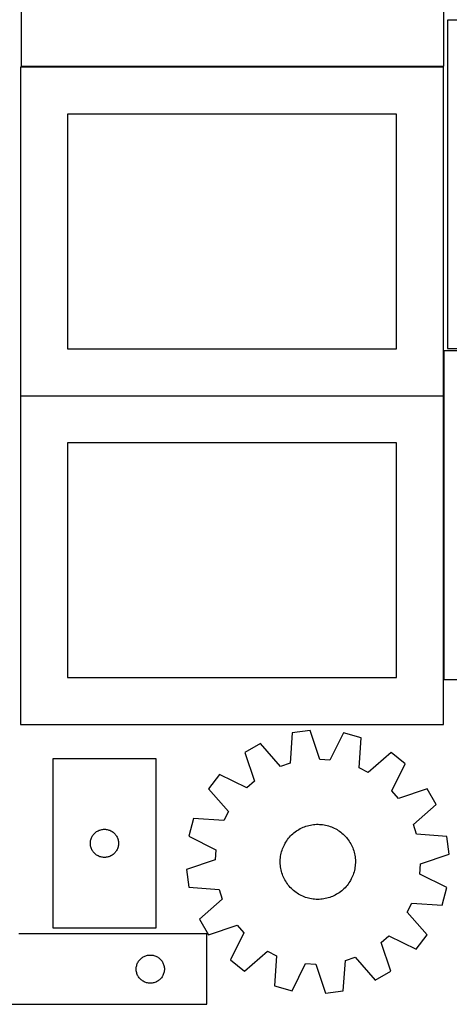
# Model space of a CAD drawing. Header units: millimetres. Extents: x 7 to 1243, y 7 to 2493.
# Tile 7 of 16: x 548 to 822, y 1068 to 1697. Entities that reach past the tile are written whole.
import ezdxf

# ---------------------------------------------------------------- set-up
doc = ezdxf.new("R2010")
doc.units = ezdxf.units.MM
doc.layers.add('COMMON', color=5, linetype='CONTINUOUS', true_color=0x0000ff)
doc.layers.add('CUT', color=7, linetype='CONTINUOUS', true_color=0x000000)

msp = doc.modelspace()

# ---------------------------------------------------------------- linework, layer by layer
at = {"layer": 'COMMON'}
for p, q in [((818.563128, 1457.025095), (818.563128, 1485.646669)), ((548.463127, 1456.925094), (818.463127, 1456.925094)), ((818.563127, 1456.825094), (818.563127, 1275.646669))]:
    msp.add_line(p, q, dxfattribs=at)
at = {"layer": 'CUT'}
for p, q in [((548.748289, 1877.587415), (548.748289, 1667.587415)), ((818.748289, 1667.587415), (818.748289, 1877.587415)), ((1091.083738, 1697.167665), (821.083738, 1697.167665)), ((821.083738, 1697.167665), (821.083738, 1487.167665)), ((818.463127, 1667.025095), (548.463127, 1667.025095)), ((548.463127, 1667.025095), (548.463127, 1457.025095)), ((548.748289, 1667.587415), (818.748289, 1667.587415)), ((818.463127, 1457.025095), (818.463127, 1667.025095)), ((788.463127, 1637.025095), (578.463127, 1637.025095)), ((578.463127, 1637.025095), (578.463127, 1487.025095)), ((788.463127, 1487.025095), (788.463127, 1637.025095)), ((578.463127, 1487.025095), (788.463127, 1487.025095)), ((1088.663128, 1485.646669), (818.663128, 1485.646669)), ((818.663128, 1485.646669), (818.663128, 1275.646669)), ((821.083738, 1487.167665), (1091.083738, 1487.167665)), ((548.463127, 1457.025095), (818.463127, 1457.025095)), ((818.463127, 1456.825094), (548.463127, 1456.825094)), ((548.463127, 1456.825094), (548.463127, 1246.825094)), ((818.463127, 1246.825094), (818.463127, 1456.825094)), ((788.463127, 1426.825094), (578.463127, 1426.825094)), ((578.463127, 1426.825094), (578.463127, 1276.825094)), ((788.463127, 1276.825094), (788.463127, 1426.825094)), ((578.463127, 1276.825094), (788.463127, 1276.825094)), ((818.663128, 1275.646669), (1088.663128, 1275.646669)), ((548.463127, 1246.825094), (818.463127, 1246.825094)), ((721.95558, 1241.450847), (720.536258, 1222.126563)), ((733.399694, 1242.90609), (721.95558, 1241.450847)), ((739.610226, 1224.552025), (733.399694, 1242.90609)), ((754.730733, 1241.413313), (746.024367, 1224.103154)), ((765.860612, 1238.378309), (754.730733, 1241.413313)), ((701.677009, 1234.666958), (691.660924, 1228.943016)), ((714.438589, 1220.086681), (701.677009, 1234.666958)), ((764.574599, 1219.044696), (765.860612, 1238.378309)), ((691.660924, 1228.943016), (697.744724, 1210.546555)), ((784.996662, 1228.836128), (770.328717, 1216.175408)), ((794.117884, 1221.77293), (784.996662, 1228.836128)), ((634.9754, 1224.872012), (568.9754, 1224.872012)), ((568.9754, 1224.872012), (568.9754, 1116.872012)), ((634.9754, 1116.872012), (634.9754, 1224.872012)), ((720.536258, 1222.126563), (714.438589, 1220.086681)), ((746.024367, 1224.103154), (739.610226, 1224.552025)), ((785.531109, 1204.403136), (794.117884, 1221.77293)), ((675.522049, 1214.915247), (668.45885, 1205.794025)), ((692.891842, 1206.328472), (675.522049, 1214.915247)), ((770.328717, 1216.175408), (764.574599, 1219.044696)), ((697.744724, 1210.546555), (692.891842, 1206.328472)), ((668.45885, 1205.794025), (681.11957, 1191.12608)), ((789.749192, 1199.550254), (785.531109, 1204.403136)), ((808.145654, 1205.634054), (789.749192, 1199.550254)), ((813.869595, 1195.617969), (808.145654, 1205.634054)), ((681.11957, 1191.12608), (678.250282, 1185.371962)), ((799.289318, 1182.856389), (813.869595, 1195.617969)), ((658.916669, 1186.657975), (655.881665, 1175.528096)), ((678.250282, 1185.371962), (658.916669, 1186.657975)), ((595.208841, 1176.806125), (595.611439, 1177.235973)), ((595.611439, 1177.235973), (596.041287, 1177.638571)), ((596.041287, 1177.638571), (596.496547, 1178.012193)), ((596.496547, 1178.012193), (596.975268, 1178.355239)), ((596.975268, 1178.355239), (597.4754, 1178.666241)), ((597.4754, 1178.666241), (597.994801, 1178.943867)), ((597.994801, 1178.943867), (598.531249, 1179.186928)), ((598.531249, 1179.186928), (599.082444, 1179.394384)), ((599.082444, 1179.394384), (599.646028, 1179.565345)), ((599.646028, 1179.565345), (600.219587, 1179.69908)), ((600.219587, 1179.69908), (600.800664, 1179.795016)), ((600.800664, 1179.795016), (601.386771, 1179.852743)), ((601.386771, 1179.852743), (601.9754, 1179.872012)), ((601.9754, 1179.872012), (602.564028, 1179.852743)), ((602.564028, 1179.852743), (603.150135, 1179.795016)), ((603.150135, 1179.795016), (603.731213, 1179.69908)), ((603.731213, 1179.69908), (604.304771, 1179.565345)), ((604.304771, 1179.565345), (604.868355, 1179.394384)), ((604.868355, 1179.394384), (605.419551, 1179.186928)), ((605.419551, 1179.186928), (605.955998, 1178.943867)), ((605.955998, 1178.943867), (606.4754, 1178.666241)), ((606.4754, 1178.666241), (606.975532, 1178.355239)), ((606.975532, 1178.355239), (607.454253, 1178.012193)), ((607.454253, 1178.012193), (607.909512, 1177.638571)), ((607.909512, 1177.638571), (608.339361, 1177.235973)), ((608.339361, 1177.235973), (608.741958, 1176.806125)), ((722.263295, 1176.947662), (723.006775, 1177.58479)), ((723.006775, 1177.58479), (723.775623, 1178.191064)), ((723.775623, 1178.191064), (724.568561, 1178.765472)), ((724.568561, 1178.765472), (725.384268, 1179.307059)), ((725.384268, 1179.307059), (726.221387, 1179.814925)), ((726.221387, 1179.814925), (727.078524, 1180.288222)), ((727.078524, 1180.288222), (727.954253, 1180.726165)), ((727.954253, 1180.726165), (728.847117, 1181.128023)), ((728.847117, 1181.128023), (729.755628, 1181.493128)), ((729.755628, 1181.493128), (730.678276, 1181.820873)), ((730.678276, 1181.820873), (731.613524, 1182.110711)), ((731.613524, 1182.110711), (732.559816, 1182.36216)), ((732.559816, 1182.36216), (733.515577, 1182.574803)), ((733.515577, 1182.574803), (734.479215, 1182.748284)), ((734.479215, 1182.748284), (735.449128, 1182.882315)), ((735.449128, 1182.882315), (736.423701, 1182.976674)), ((736.423701, 1182.976674), (737.401311, 1183.031202)), ((737.401311, 1183.031202), (738.380332, 1183.04581)), ((738.380332, 1183.04581), (739.359134, 1183.020473)), ((739.359134, 1183.020473), (740.336087, 1182.955233)), ((740.336087, 1182.955233), (741.309567, 1182.850199)), ((741.309567, 1182.850199), (742.277953, 1182.705545)), ((742.277953, 1182.705545), (743.239632, 1182.521512)), ((743.239632, 1182.521512), (744.193005, 1182.298407)), ((744.193005, 1182.298407), (745.136484, 1182.036601)), ((745.136484, 1182.036601), (746.068499, 1181.73653)), ((746.068499, 1181.73653), (746.987499, 1181.398693)), ((746.987499, 1181.398693), (747.891955, 1181.023652)), ((747.891955, 1181.023652), (748.78036, 1180.612032)), ((748.78036, 1180.612032), (749.651237, 1180.164518)), ((749.651237, 1180.164518), (750.503135, 1179.681855)), ((750.503135, 1179.681855), (751.334637, 1179.164845)), ((751.334637, 1179.164845), (752.14436, 1178.61435)), ((752.14436, 1178.61435), (752.930954, 1178.031285)), ((752.930954, 1178.031285), (753.693112, 1177.416622)), ((753.693112, 1177.416622), (754.429564, 1176.771382)), ((801.329201, 1176.75872), (799.289318, 1182.856389)), ((592.9754, 1170.872012), (592.994669, 1171.460641)), ((592.994669, 1170.283384), (592.9754, 1170.872012)), ((592.994669, 1171.460641), (593.052396, 1172.046748)), ((593.052396, 1172.046748), (593.148332, 1172.627825)), ((593.148332, 1172.627825), (593.282067, 1173.201384)), ((593.282067, 1173.201384), (593.453028, 1173.764968)), ((593.453028, 1173.764968), (593.660484, 1174.316163)), ((593.660484, 1174.316163), (593.903545, 1174.852611)), ((593.903545, 1174.852611), (594.181171, 1175.372012)), ((594.181171, 1175.372012), (594.492173, 1175.872145)), ((594.492173, 1175.872145), (594.83522, 1176.350865)), ((594.83522, 1176.350865), (595.208841, 1176.806125)), ((608.741958, 1176.806125), (609.11558, 1176.350865)), ((609.11558, 1176.350865), (609.458626, 1175.872145)), ((609.458626, 1175.872145), (609.769628, 1175.372012)), ((609.769628, 1175.372012), (610.047254, 1174.852611)), ((610.047254, 1174.852611), (610.290315, 1174.316163)), ((610.290315, 1174.316163), (610.497771, 1173.764968)), ((610.497771, 1173.764968), (610.668732, 1173.201384)), ((610.668732, 1173.201384), (610.802467, 1172.627825)), ((610.802467, 1172.627825), (610.898403, 1172.046748)), ((610.898403, 1172.046748), (610.95613, 1171.460641)), ((610.95613, 1171.460641), (610.9754, 1170.872012)), ((610.9754, 1170.872012), (610.95613, 1170.283384)), ((655.881665, 1175.528096), (673.191824, 1166.821729)), ((716.902261, 1170.015444), (717.367447, 1170.87701)), ((717.367447, 1170.87701), (717.867388, 1171.718886)), ((717.867388, 1171.718886), (718.401251, 1172.539669)), ((718.401251, 1172.539669), (718.968149, 1173.337994)), ((718.968149, 1173.337994), (719.567138, 1174.112531)), ((719.567138, 1174.112531), (720.19722, 1174.861991)), ((720.19722, 1174.861991), (720.857348, 1175.585128)), ((720.857348, 1175.585128), (721.546422, 1176.280737)), ((721.546422, 1176.280737), (722.263295, 1176.947662)), ((754.429564, 1176.771382), (755.139084, 1176.096641)), ((755.139084, 1176.096641), (755.820493, 1175.393521)), ((755.820493, 1175.393521), (756.472655, 1174.663193)), ((756.472655, 1174.663193), (757.094485, 1173.906871)), ((757.094485, 1173.906871), (757.684949, 1173.125816)), ((757.684949, 1173.125816), (758.243063, 1172.321326)), ((758.243063, 1172.321326), (758.767899, 1171.494741)), ((758.767899, 1171.494741), (759.258582, 1170.647437)), ((820.653484, 1175.339398), (801.329201, 1176.75872)), ((822.108727, 1163.895284), (820.653484, 1175.339398)), ((593.052396, 1169.697277), (592.994669, 1170.283384)), ((593.148332, 1169.1162), (593.052396, 1169.697277)), ((593.282067, 1168.542641), (593.148332, 1169.1162)), ((593.453028, 1167.979057), (593.282067, 1168.542641)), ((593.660484, 1167.427862), (593.453028, 1167.979057)), ((593.903545, 1166.891414), (593.660484, 1167.427862)), ((594.181171, 1166.372012), (593.903545, 1166.891414)), ((594.492173, 1165.87188), (594.181171, 1166.372012)), ((594.83522, 1165.39316), (594.492173, 1165.87188)), ((595.208841, 1164.9379), (594.83522, 1165.39316)), ((595.611439, 1164.508051), (595.208841, 1164.9379)), ((596.041287, 1164.105454), (595.611439, 1164.508051)), ((608.339361, 1164.508051), (607.909512, 1164.105454)), ((608.741958, 1164.9379), (608.339361, 1164.508051)), ((609.11558, 1165.39316), (608.741958, 1164.9379)), ((609.458626, 1165.87188), (609.11558, 1165.39316)), ((609.769628, 1166.372012), (609.458626, 1165.87188)), ((610.047254, 1166.891414), (609.769628, 1166.372012)), ((610.290315, 1167.427862), (610.047254, 1166.891414)), ((610.497771, 1167.979057), (610.290315, 1167.427862)), ((610.668732, 1168.542641), (610.497771, 1167.979057)), ((610.802467, 1169.1162), (610.668732, 1168.542641)), ((610.898403, 1169.697277), (610.802467, 1169.1162)), ((610.95613, 1170.283384), (610.898403, 1169.697277)), ((673.191824, 1166.821729), (672.742953, 1160.407589)), ((714.676545, 1163.557094), (714.880156, 1164.514819)), ((714.880156, 1164.514819), (715.122662, 1165.463442)), ((715.122662, 1165.463442), (715.403659, 1166.401385)), ((715.403659, 1166.401385), (715.722679, 1167.327085)), ((715.722679, 1167.327085), (716.079192, 1168.239003)), ((716.079192, 1168.239003), (716.472605, 1169.13562)), ((716.472605, 1169.13562), (716.902261, 1170.015444)), ((759.258582, 1170.647437), (759.714297, 1169.780823)), ((759.714297, 1169.780823), (760.134285, 1168.896343)), ((760.134285, 1168.896343), (760.517846, 1167.995468)), ((760.517846, 1167.995468), (760.864343, 1167.079697)), ((760.864343, 1167.079697), (761.173199, 1166.150556)), ((761.173199, 1166.150556), (761.443899, 1165.20959)), ((761.443899, 1165.20959), (761.675993, 1164.258366)), ((596.496547, 1163.731832), (596.041287, 1164.105454)), ((596.975268, 1163.388786), (596.496547, 1163.731832)), ((597.4754, 1163.077784), (596.975268, 1163.388786)), ((597.994801, 1162.800158), (597.4754, 1163.077784)), ((598.531249, 1162.557097), (597.994801, 1162.800158)), ((599.082444, 1162.349641), (598.531249, 1162.557097)), ((599.646028, 1162.17868), (599.082444, 1162.349641)), ((600.219587, 1162.044945), (599.646028, 1162.17868)), ((600.800664, 1161.949009), (600.219587, 1162.044945)), ((601.386771, 1161.891282), (600.800664, 1161.949009)), ((601.9754, 1161.872012), (601.386771, 1161.891282)), ((602.564028, 1161.891282), (601.9754, 1161.872012)), ((603.150135, 1161.949009), (602.564028, 1161.891282)), ((603.731213, 1162.044945), (603.150135, 1161.949009)), ((604.304771, 1162.17868), (603.731213, 1162.044945)), ((604.868355, 1162.349641), (604.304771, 1162.17868)), ((605.419551, 1162.557097), (604.868355, 1162.349641)), ((605.955998, 1162.800158), (605.419551, 1162.557097)), ((606.4754, 1163.077784), (605.955998, 1162.800158)), ((606.975532, 1163.388786), (606.4754, 1163.077784)), ((607.454253, 1163.731832), (606.975532, 1163.388786)), ((607.909512, 1164.105454), (607.454253, 1163.731832)), ((672.742953, 1160.407589), (654.388888, 1154.197057)), ((714.251479, 1158.68811), (714.256845, 1159.667225)), ((714.286054, 1157.70959), (714.251479, 1158.68811)), ((714.256845, 1159.667225), (714.302143, 1160.645306)), ((714.302143, 1160.645306), (714.387298, 1161.620726)), ((714.387298, 1161.620726), (714.512168, 1162.591861)), ((714.512168, 1162.591861), (714.676545, 1163.557094)), ((761.675993, 1164.258366), (761.869095, 1163.298467)), ((761.869095, 1163.298467), (762.022883, 1162.33149)), ((762.022883, 1162.33149), (762.137102, 1161.359045)), ((762.137102, 1161.359045), (762.211561, 1160.382751)), ((762.240771, 1158.425116), (762.195473, 1157.447035)), ((762.211561, 1160.382751), (762.246137, 1159.404231)), ((762.246137, 1159.404231), (762.240771, 1158.425116)), ((803.754662, 1157.684752), (822.108727, 1163.895284)), ((654.388888, 1154.197057), (655.844131, 1142.752943)), ((714.360513, 1156.733296), (714.286054, 1157.70959)), ((714.474732, 1155.760851), (714.360513, 1156.733296)), ((714.62852, 1154.793874), (714.474732, 1155.760851)), ((714.821622, 1153.833975), (714.62852, 1154.793874)), ((715.053716, 1152.882751), (714.821622, 1153.833975)), ((715.324417, 1151.941785), (715.053716, 1152.882751)), ((715.633272, 1151.012644), (715.324417, 1151.941785)), ((761.374953, 1152.628899), (761.093956, 1151.690956)), ((761.617459, 1153.577522), (761.374953, 1152.628899)), ((761.82107, 1154.535247), (761.617459, 1153.577522)), ((761.985448, 1155.50048), (761.82107, 1154.535247)), ((762.110318, 1156.471615), (761.985448, 1155.50048)), ((762.195473, 1157.447035), (762.110318, 1156.471615)), ((803.305791, 1151.270612), (803.754662, 1157.684752)), ((715.979769, 1150.096873), (715.633272, 1151.012644)), ((716.363331, 1149.195998), (715.979769, 1150.096873)), ((716.783318, 1148.311518), (716.363331, 1149.195998)), ((717.239033, 1147.444904), (716.783318, 1148.311518)), ((717.729717, 1146.5976), (717.239033, 1147.444904)), ((718.254552, 1145.771015), (717.729717, 1146.5976)), ((718.812666, 1144.966525), (718.254552, 1145.771015)), ((758.096364, 1145.552672), (757.529466, 1144.754347)), ((758.630228, 1146.373455), (758.096364, 1145.552672)), ((759.130168, 1147.215331), (758.630228, 1146.373455)), ((759.595354, 1148.076897), (759.130168, 1147.215331)), ((760.025011, 1148.956721), (759.595354, 1148.076897)), ((760.418423, 1149.853338), (760.025011, 1148.956721)), ((760.774936, 1150.765256), (760.418423, 1149.853338)), ((761.093956, 1151.690956), (760.774936, 1150.765256)), ((820.61595, 1142.564245), (803.305791, 1151.270612)), ((655.844131, 1142.752943), (675.168415, 1141.333621)), ((675.168415, 1141.333621), (677.208298, 1135.235952)), ((719.40313, 1144.18547), (718.812666, 1144.966525)), ((720.02496, 1143.429148), (719.40313, 1144.18547)), ((720.677122, 1142.69882), (720.02496, 1143.429148)), ((721.358531, 1141.9957), (720.677122, 1142.69882)), ((722.068052, 1141.320959), (721.358531, 1141.9957)), ((722.804504, 1140.675719), (722.068052, 1141.320959)), ((723.566661, 1140.061056), (722.804504, 1140.675719)), ((724.353256, 1139.477991), (723.566661, 1140.061056)), ((725.162978, 1138.927496), (724.353256, 1139.477991)), ((751.929055, 1139.326869), (751.113347, 1138.785282)), ((752.721992, 1139.901277), (751.929055, 1139.326869)), ((753.490841, 1140.507551), (752.721992, 1139.901277)), ((754.23432, 1141.144679), (753.490841, 1140.507551)), ((754.951194, 1141.811604), (754.23432, 1141.144679)), ((755.640268, 1142.507213), (754.951194, 1141.811604)), ((756.300395, 1143.23035), (755.640268, 1142.507213)), ((756.930478, 1143.97981), (756.300395, 1143.23035)), ((757.529466, 1144.754347), (756.930478, 1143.97981)), ((817.580946, 1131.434366), (820.61595, 1142.564245)), ((677.208298, 1135.235952), (662.62802, 1122.474372)), ((725.99448, 1138.410486), (725.162978, 1138.927496)), ((726.846379, 1137.927823), (725.99448, 1138.410486)), ((727.717255, 1137.480308), (726.846379, 1137.927823)), ((728.605661, 1137.068688), (727.717255, 1137.480308)), ((729.510116, 1136.693648), (728.605661, 1137.068688)), ((730.429116, 1136.355811), (729.510116, 1136.693648)), ((731.361131, 1136.05574), (730.429116, 1136.355811)), ((732.304611, 1135.793934), (731.361131, 1136.05574)), ((733.257983, 1135.570829), (732.304611, 1135.793934)), ((734.219663, 1135.386796), (733.257983, 1135.570829)), ((735.188048, 1135.242142), (734.219663, 1135.386796)), ((736.161528, 1135.137108), (735.188048, 1135.242142)), ((737.138482, 1135.071868), (736.161528, 1135.137108)), ((738.117284, 1135.046531), (737.138482, 1135.071868)), ((739.096304, 1135.061139), (738.117284, 1135.046531)), ((740.073915, 1135.115667), (739.096304, 1135.061139)), ((741.048487, 1135.210026), (740.073915, 1135.115667)), ((742.0184, 1135.344057), (741.048487, 1135.210026)), ((742.982039, 1135.517538), (742.0184, 1135.344057)), ((743.937799, 1135.730181), (742.982039, 1135.517538)), ((744.884091, 1135.98163), (743.937799, 1135.730181)), ((745.819339, 1136.271468), (744.884091, 1135.98163)), ((746.741987, 1136.599213), (745.819339, 1136.271468)), ((747.650499, 1136.964318), (746.741987, 1136.599213)), ((748.543362, 1137.366176), (747.650499, 1136.964318)), ((749.419091, 1137.804119), (748.543362, 1137.366176)), ((750.276228, 1138.277416), (749.419091, 1137.804119)), ((751.113347, 1138.785282), (750.276228, 1138.277416)), ((795.378045, 1126.966261), (798.247334, 1132.720379)), ((808.038765, 1112.298316), (795.378045, 1126.966261)), ((798.247334, 1132.720379), (817.580946, 1131.434366)), ((662.62802, 1122.474372), (668.351962, 1112.458287)), ((568.9754, 1116.872012), (634.9754, 1116.872012)), ((668.351962, 1112.458287), (686.748423, 1118.542087)), ((686.748423, 1118.542087), (690.966506, 1113.689205)), ((667.268918, 1112.974551), (547.268918, 1112.974551)), ((667.268918, 1067.974551), (667.268918, 1112.974551)), ((690.966506, 1113.689205), (682.379731, 1096.319411)), ((778.752891, 1107.545786), (783.605773, 1111.763869)), ((783.605773, 1111.763869), (800.975567, 1103.177094)), ((800.975567, 1103.177094), (808.038765, 1112.298316)), ((691.500954, 1089.256213), (706.168898, 1101.916933)), ((706.168898, 1101.916933), (711.923016, 1099.047645)), ((784.836692, 1089.149325), (778.752891, 1107.545786)), ((623.47469, 1094.974551), (623.785692, 1095.474683)), ((623.785692, 1095.474683), (624.128738, 1095.953404)), ((624.128738, 1095.953404), (624.50236, 1096.408663)), ((624.50236, 1096.408663), (624.904957, 1096.838512)), ((624.904957, 1096.838512), (625.334806, 1097.241109)), ((625.334806, 1097.241109), (625.790066, 1097.614731)), ((625.790066, 1097.614731), (626.268786, 1097.957777)), ((626.268786, 1097.957777), (626.768918, 1098.268779)), ((626.768918, 1098.268779), (627.28832, 1098.546405)), ((627.28832, 1098.546405), (627.824767, 1098.789467)), ((627.824767, 1098.789467), (628.375963, 1098.996922)), ((628.375963, 1098.996922), (628.939547, 1099.167883)), ((628.939547, 1099.167883), (629.513105, 1099.301618)), ((629.513105, 1099.301618), (630.094183, 1099.397555)), ((630.094183, 1099.397555), (630.68029, 1099.455281)), ((630.68029, 1099.455281), (631.268918, 1099.474551)), ((631.268918, 1099.474551), (631.857547, 1099.455281)), ((631.857547, 1099.455281), (632.443654, 1099.397555)), ((632.443654, 1099.397555), (633.024731, 1099.301618)), ((633.024731, 1099.301618), (633.59829, 1099.167883)), ((633.59829, 1099.167883), (634.161874, 1098.996922)), ((634.161874, 1098.996922), (634.713069, 1098.789467)), ((634.713069, 1098.789467), (635.249517, 1098.546405)), ((635.249517, 1098.546405), (635.768918, 1098.268779)), ((635.768918, 1098.268779), (636.26905, 1097.957777)), ((636.26905, 1097.957777), (636.747771, 1097.614731)), ((636.747771, 1097.614731), (637.203031, 1097.241109)), ((637.203031, 1097.241109), (637.632879, 1096.838512)), ((637.632879, 1096.838512), (638.035477, 1096.408663)), ((638.035477, 1096.408663), (638.409098, 1095.953404)), ((638.409098, 1095.953404), (638.752145, 1095.474683)), ((638.752145, 1095.474683), (639.063147, 1094.974551)), ((682.379731, 1096.319411), (691.500954, 1089.256213)), ((711.923016, 1099.047645), (710.637003, 1079.714032)), ((754.542035, 1076.641494), (755.961358, 1095.965778)), ((755.961358, 1095.965778), (762.059027, 1098.00566)), ((762.059027, 1098.00566), (774.820607, 1083.425383)), ((622.268918, 1090.474551), (622.288188, 1091.063179)), ((622.288188, 1089.885923), (622.268918, 1090.474551)), ((622.288188, 1091.063179), (622.345915, 1091.649286)), ((622.345915, 1089.299815), (622.288188, 1089.885923)), ((622.345915, 1091.649286), (622.441851, 1092.230364)), ((622.441851, 1088.718738), (622.345915, 1089.299815)), ((622.441851, 1092.230364), (622.575586, 1092.803922)), ((622.575586, 1092.803922), (622.746547, 1093.367506)), ((622.746547, 1093.367506), (622.954003, 1093.918702)), ((622.954003, 1093.918702), (623.197064, 1094.455149)), ((623.197064, 1094.455149), (623.47469, 1094.974551)), ((639.063147, 1094.974551), (639.340773, 1094.455149)), ((639.340773, 1094.455149), (639.583834, 1093.918702)), ((639.583834, 1093.918702), (639.79129, 1093.367506)), ((639.79129, 1093.367506), (639.962251, 1092.803922)), ((639.962251, 1092.803922), (640.095986, 1092.230364)), ((640.095986, 1092.230364), (640.191922, 1091.649286)), ((640.191922, 1089.299815), (640.095986, 1088.718738)), ((640.191922, 1091.649286), (640.249649, 1091.063179)), ((640.249649, 1089.885923), (640.191922, 1089.299815)), ((640.249649, 1091.063179), (640.268918, 1090.474551)), ((640.268918, 1090.474551), (640.249649, 1089.885923)), ((721.766883, 1076.679028), (730.473249, 1093.989187)), ((730.473249, 1093.989187), (736.88739, 1093.540316)), ((736.88739, 1093.540316), (743.097922, 1075.186251)), ((774.820607, 1083.425383), (784.836692, 1089.149325)), ((622.575586, 1088.145179), (622.441851, 1088.718738)), ((622.746547, 1087.581596), (622.575586, 1088.145179)), ((622.954003, 1087.0304), (622.746547, 1087.581596)), ((623.197064, 1086.493953), (622.954003, 1087.0304)), ((623.47469, 1085.974551), (623.197064, 1086.493953)), ((623.785692, 1085.474419), (623.47469, 1085.974551)), ((624.128738, 1084.995698), (623.785692, 1085.474419)), ((624.50236, 1084.540438), (624.128738, 1084.995698)), ((624.904957, 1084.11059), (624.50236, 1084.540438)), ((625.334806, 1083.707992), (624.904957, 1084.11059)), ((625.790066, 1083.334371), (625.334806, 1083.707992)), ((626.268786, 1082.991324), (625.790066, 1083.334371)), ((626.768918, 1082.680322), (626.268786, 1082.991324)), ((627.28832, 1082.402696), (626.768918, 1082.680322)), ((635.768918, 1082.680322), (635.249517, 1082.402696)), ((636.26905, 1082.991324), (635.768918, 1082.680322)), ((636.747771, 1083.334371), (636.26905, 1082.991324)), ((637.203031, 1083.707992), (636.747771, 1083.334371)), ((637.632879, 1084.11059), (637.203031, 1083.707992)), ((638.035477, 1084.540438), (637.632879, 1084.11059)), ((638.409098, 1084.995698), (638.035477, 1084.540438)), ((638.752145, 1085.474419), (638.409098, 1084.995698)), ((639.063147, 1085.974551), (638.752145, 1085.474419)), ((639.340773, 1086.493953), (639.063147, 1085.974551)), ((639.583834, 1087.0304), (639.340773, 1086.493953)), ((639.79129, 1087.581596), (639.583834, 1087.0304)), ((639.962251, 1088.145179), (639.79129, 1087.581596)), ((640.095986, 1088.718738), (639.962251, 1088.145179)), ((627.824767, 1082.159635), (627.28832, 1082.402696)), ((628.375963, 1081.95218), (627.824767, 1082.159635)), ((628.939547, 1081.781218), (628.375963, 1081.95218)), ((629.513105, 1081.647483), (628.939547, 1081.781218)), ((630.094183, 1081.551547), (629.513105, 1081.647483)), ((630.68029, 1081.49382), (630.094183, 1081.551547)), ((631.268918, 1081.474551), (630.68029, 1081.49382)), ((631.857547, 1081.49382), (631.268918, 1081.474551)), ((632.443654, 1081.551547), (631.857547, 1081.49382)), ((633.024731, 1081.647483), (632.443654, 1081.551547)), ((633.59829, 1081.781218), (633.024731, 1081.647483)), ((634.161874, 1081.95218), (633.59829, 1081.781218)), ((634.713069, 1082.159635), (634.161874, 1081.95218)), ((635.249517, 1082.402696), (634.713069, 1082.159635)), ((710.637003, 1079.714032), (721.766883, 1076.679028)), ((743.097922, 1075.186251), (754.542035, 1076.641494)), ((487.268918, 1067.974551), (667.268918, 1067.974551))]:
    msp.add_line(p, q, dxfattribs=at)

doc.saveas('drawing.dxf')
